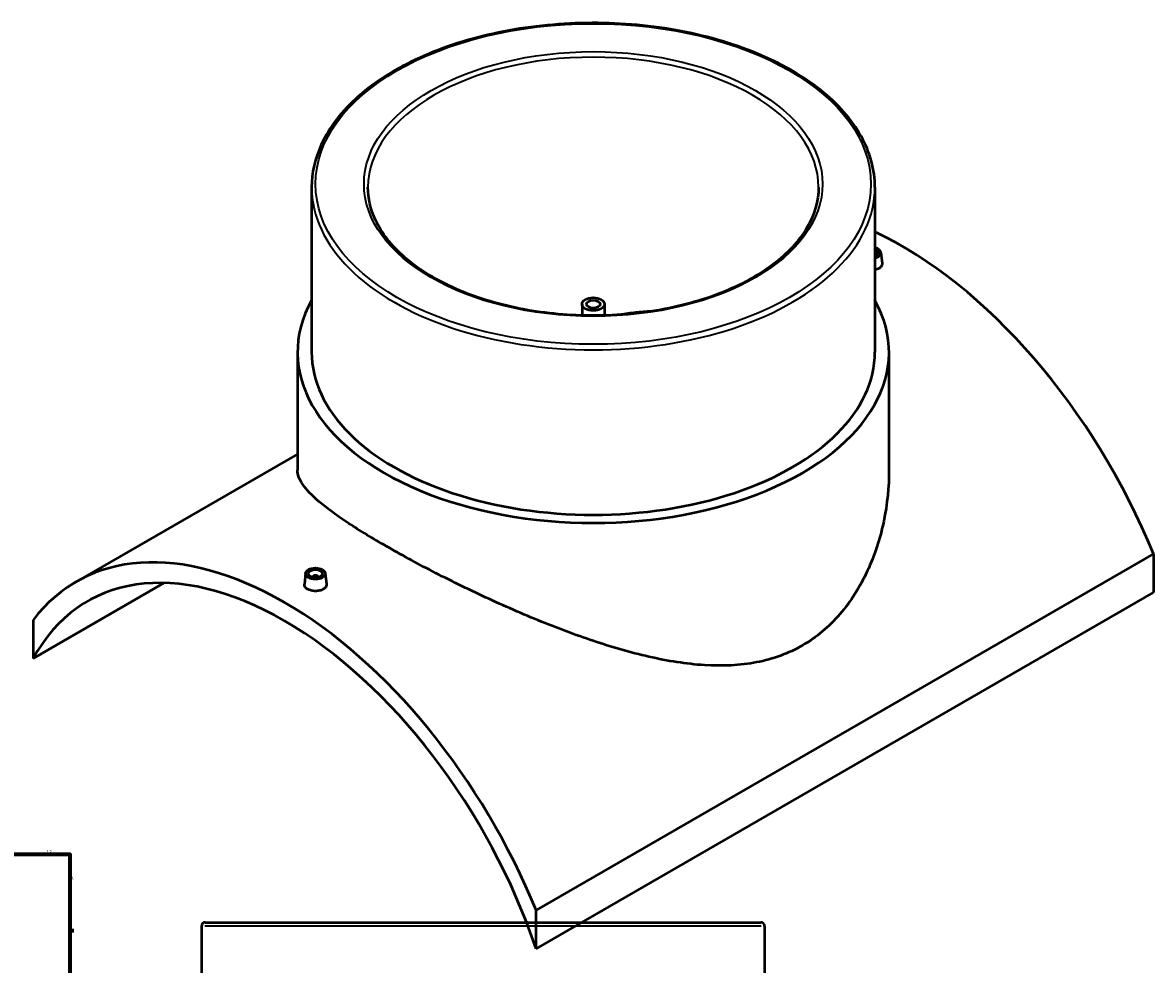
# Model space of a CAD drawing. Header units: millimetres. Extents: x -384 to 1590, y -435 to 1165.
# Tile 6 of 6: x 788 to 1590, y 496 to 1165. Entities that reach past the tile are written whole.
import ezdxf

# ---------------------------------------------------------------- set-up
doc = ezdxf.new("R2010")
doc.units = ezdxf.units.MM
for name, color, linetype, lineweight in [('Border (ANSI)', 7, 'Continuous', 70), ('Visible (ANSI)', 7, 'Continuous', 50), ('Visible Narrow (ANSI)', 7, 'Continuous', 35)]:
    doc.layers.add(name, color=color, linetype=linetype, lineweight=lineweight)
doc.styles.add('Note Text (ANSI)', font='tahoma.ttf')

# ---------------------------------------------------------------- blocks, each defined once
blk = doc.blocks.new('Borders Default Border')
at = {"layer": 'Border (ANSI)'}
blk.add_line((821, 519.75), (823.8, 519.75), dxfattribs=at)
at = {"layer": 'Border (ANSI)', "flags": 128}
blk.add_lwpolyline([(20, 20), (20, 574), (821, 574), (821, 20), (20, 20)], dxfattribs=at)
at = {"layer": 'Border (ANSI)', "color": 5, "true_color": 0x0000ff, "char_height": 2.4, "attachment_point": 7, "style": 'Note Text (ANSI)'}
for s, insert in [('12', (804.52, 574.4)), ('A', (821.58, 555.68))]:
    blk.add_mtext(s, dxfattribs=dict(at, insert=insert))

msp = doc.modelspace()

# ---------------------------------------------------------------- linework, layer by layer
at = {"layer": 'Visible (ANSI)'}
for p, q in [((992.75, 1047.61), (992.75, 930.44)), ((1392.75, 1047.61), (1392.75, 930.44)), ((1397.02, 1001.24), (1397.86, 993.39)), ((1184.75, 964.57), (1184.75, 956.53)), ((1200.75, 964.57), (1200.75, 956.53)), ((982.75, 930.44), (982.75, 846.64)), ((1402.75, 930.44), (1402.75, 846.64)), ((982.75, 858.11), (825.55, 767.35)), ((1590.5, 787.16), (1152.09, 534.05)), ((1590.5, 787.16), (1590.5, 759.85)), ((988.48, 773.44), (987.64, 765.58)), ((1002.45, 773.44), (1003.3, 765.59)), ((795, 712.9), (887.98, 766.58)), ((993.47, 770.74), (993.47, 770.54)), ((997.47, 770.74), (997.47, 770.54)), ((1152.09, 506.73), (1590.5, 759.85)), ((795, 740.21), (795, 712.9)), ((1152.09, 506.73), (1152.09, 534.05)), ((914.46, 522.71), (914.46, 379.21)), ((917.26, 525.51), (1311.66, 525.51)), ((1314.46, 522.71), (1314.46, 379.21))]:
    msp.add_line(p, q, dxfattribs=at)
for centre, start, end in [((917.26, 522.71), 90, 180), ((1311.66, 522.71), 0, 90)]:
    msp.add_arc(centre, 2.8, start, end, dxfattribs=at)
for centre, major_axis, start_param, end_param in [((1411.95, 764.12), (148, -256.34), 1.33441, 2.448071), ((1390.03, 1000.99), (7, 0), 5.111037, 7.455334), ((1390.03, 1000.99), (5, 0), 5.286921, 7.27945), ((1192.75, 930.44), (210, 0), 2.831748, 6.59303), ((1192.75, 930.44), (-200, 0), 0, 3.141593), ((973.55, 511.01), (-148, 256.34), 4.476003, 6.519572), ((973.55, 511.01), (-140, 242.49), 4.373903, 6.621671), ((995.47, 770.74), (-2, 0), 2.963882, 6.460896)]:
    msp.add_ellipse(centre, major_axis=major_axis, ratio=0.57735, start_param=start_param, end_param=end_param, dxfattribs=at)
for centre, major_axis in [((1192.75, 964.57), (-8, 0)), ((1192.75, 964.57), (-4.8, 0)), ((995.47, 773.19), (-7, 0)), ((995.47, 773.19), (5, 0))]:
    msp.add_ellipse(centre, major_axis=major_axis, ratio=0.57735, dxfattribs=at)
for points, knots in [([(1392.75, 1047.61), (1392.75, 1059.93), (1389.39, 1072.23), (1376.31, 1095.69), (1366.49, 1106.83), (1341.31, 1126.83), (1325.86, 1135.66), (1290.98, 1150.04), (1271.55, 1155.58), (1230.71, 1162.82), (1209.31, 1164.53), (1166.66, 1163.94), (1145.43, 1161.64), (1105.26, 1153.29), (1086.32, 1147.23), (1052.64, 1131.89), (1037.9, 1122.62), (1014.19, 1101.76), (1005.2, 1090.17), (995.07, 1068.11), (992.75, 1057.86), (992.75, 1047.61)], [0.785398, 0.785398, 0.785398, 0.785398, 1.096743, 1.096743, 1.414028, 1.414028, 1.736005, 1.736005, 2.058298, 2.058298, 2.38019, 2.38019, 2.701933, 2.701933, 3.023875, 3.023875, 3.346216, 3.346216, 3.667891, 3.667891, 3.926991, 3.926991, 3.926991, 3.926991]), ([(1352.75, 1047.61), (1352.75, 1037.75), (1349.91, 1027.88), (1338.79, 1009.25), (1330.66, 1000.49), (1310, 984.94), (1297.56, 978.13), (1269.53, 967.07), (1253.95, 962.83), (1221.21, 957.35), (1204.06, 956.13), (1169.93, 956.83), (1152.97, 958.76), (1120.98, 965.58), (1105.96, 970.46), (1079.41, 982.63), (1067.87, 989.92), (1049.4, 1006.11), (1042.48, 1015), (1034.56, 1031.87), (1032.75, 1039.74), (1032.75, 1047.61)], [5.497787, 5.497787, 5.497787, 5.497787, 5.829495, 5.829495, 6.152038, 6.152038, 6.469343, 6.469343, 6.786547, 6.786547, 7.10425, 7.10425, 7.422118, 7.422118, 7.739728, 7.739728, 8.056826, 8.056826, 8.374584, 8.374584, 8.63938, 8.63938, 8.63938, 8.63938]), ([(1395.58, 989.86), (1394.89, 989.46), (1394, 989.12), (1392.94, 988.87), (1392.85, 988.85), (1392.75, 988.83)], [2.3640372, 2.3640372, 2.3640372, 2.3640372, 2.659581, 2.659581, 2.6886256, 2.6886256, 2.6886256, 2.6886256]), ([(1397.86, 993.39), (1397.87, 993.3), (1397.88, 993.2), (1397.88, 992.53), (1397.68, 991.91), (1396.88, 990.78), (1396.28, 990.26), (1395.58, 989.86)], [6.4527786, 6.4527786, 6.4527786, 6.4527786, 6.5010242, 6.5010242, 6.796568, 6.796568, 7.0921117, 7.0921117, 7.0921117, 7.0921117]), ([(1233.57, 959.45), (1230.08, 959.26), (1226.57, 958.98), (1219.23, 958.19), (1215.4, 957.67), (1211.59, 957.06)], [32.887373, 32.887373, 32.887373, 32.887373, 33.943889, 33.943889, 35.098251, 35.098251, 35.098251, 35.098251]), ([(1341.24, 722.16), (1336.31, 719.31), (1331.11, 716.88), (1320.24, 712.89), (1314.57, 711.33), (1297, 707.93), (1284.53, 707.36), (1258.82, 708.96), (1245.55, 711.11), (1218.97, 717.16), (1205.65, 721.07), (1180.05, 729.65), (1166.8, 734.62), (1140.19, 745.51), (1126.82, 751.41), (1107.38, 760.5), (1101, 763.57), (1088.54, 769.72), (1082.46, 772.8), (1070.73, 778.89), (1065.07, 781.91), (1054.26, 787.82), (1049.11, 790.71), (1039.4, 796.32), (1034.73, 799.1), (1025.88, 804.54), (1021.69, 807.2), (1013.9, 812.38), (1010.3, 814.89), (1003.72, 819.73), (1000.76, 822.05), (992.88, 828.74), (988.98, 832.81), (983.92, 840.21), (982.75, 843.56), (982.75, 846.64)], [0, 0, 0, 0, 2.091474, 2.091474, 4.182948, 4.182948, 8.365896, 8.365896, 12.548844, 12.548844, 16.731792, 16.731792, 20.850487, 20.850487, 24.969183, 24.969183, 27.028531, 27.028531, 29.087879, 29.087879, 31.147227, 31.147227, 33.206574, 33.206574, 35.265922, 35.265922, 37.32527, 37.32527, 39.384618, 39.384618, 41.443966, 41.443966, 45.562661, 45.562661, 49.681357, 49.681357, 49.681357, 49.681357]), ([(1402.75, 846.64), (1402.75, 834.87), (1401.54, 822.57), (1396.45, 798.23), (1392.57, 786.18), (1382.14, 763.72), (1375.59, 753.3), (1363.95, 739.84), (1359.77, 735.71), (1350.88, 728.3), (1346.17, 725.01), (1341.24, 722.16)], [116.094506, 116.094506, 116.094506, 116.094506, 120.277454, 120.277454, 124.460402, 124.460402, 128.64335, 128.64335, 130.734824, 130.734824, 132.826298, 132.826298, 132.826298, 132.826298]), ([(1001.02, 762.06), (1000.32, 761.66), (999.44, 761.31), (997.5, 760.87), (996.45, 760.77), (994.48, 760.79), (993.43, 760.91), (991.5, 761.39), (990.62, 761.75), (989.23, 762.55), (988.62, 763.05), (987.82, 764.15), (987.62, 764.75), (987.62, 765.4), (987.63, 765.49), (987.64, 765.58)], [0, 0, 0, 0, 0.295544, 0.295544, 0.591087, 0.591087, 0.886553, 0.886553, 1.182019, 1.182019, 1.477484, 1.477484, 1.77295, 1.77295, 1.820848, 1.820848, 1.820848, 1.820848]), ([(1003.29, 765.59), (1003.31, 765.49), (1003.31, 765.4), (1003.31, 764.73), (1003.12, 764.11), (1002.32, 762.98), (1001.71, 762.46), (1001.02, 762.06)], [4.0887414, 4.0887414, 4.0887414, 4.0887414, 4.136987, 4.136987, 4.4325307, 4.4325307, 4.7280745, 4.7280745, 4.7280745, 4.7280745])]:
    msp.add_open_spline(points, degree=3, knots=knots, dxfattribs=at)
at = {"layer": 'Visible Narrow (ANSI)'}
msp.add_line((1312, 522.71), (916.93, 522.71), dxfattribs=at)
for major_axis in [(197.2, 0), (162.8, 0)]:
    msp.add_ellipse((1192.75, 1049.9), major_axis=major_axis, ratio=0.57735, dxfattribs=at)
for major_axis, start_param, end_param in [((-160, 0), 3.141593, 6.283185), ((-200, 0), 0, 3.141593)]:
    msp.add_ellipse((1192.75, 1047.61), major_axis=major_axis, ratio=0.57735, start_param=start_param, end_param=end_param, dxfattribs=at)

# ---------------------------------------------------------------- block references
msp.add_blockref('Borders Default Border', (0, 0))

doc.saveas('drawing.dxf')
